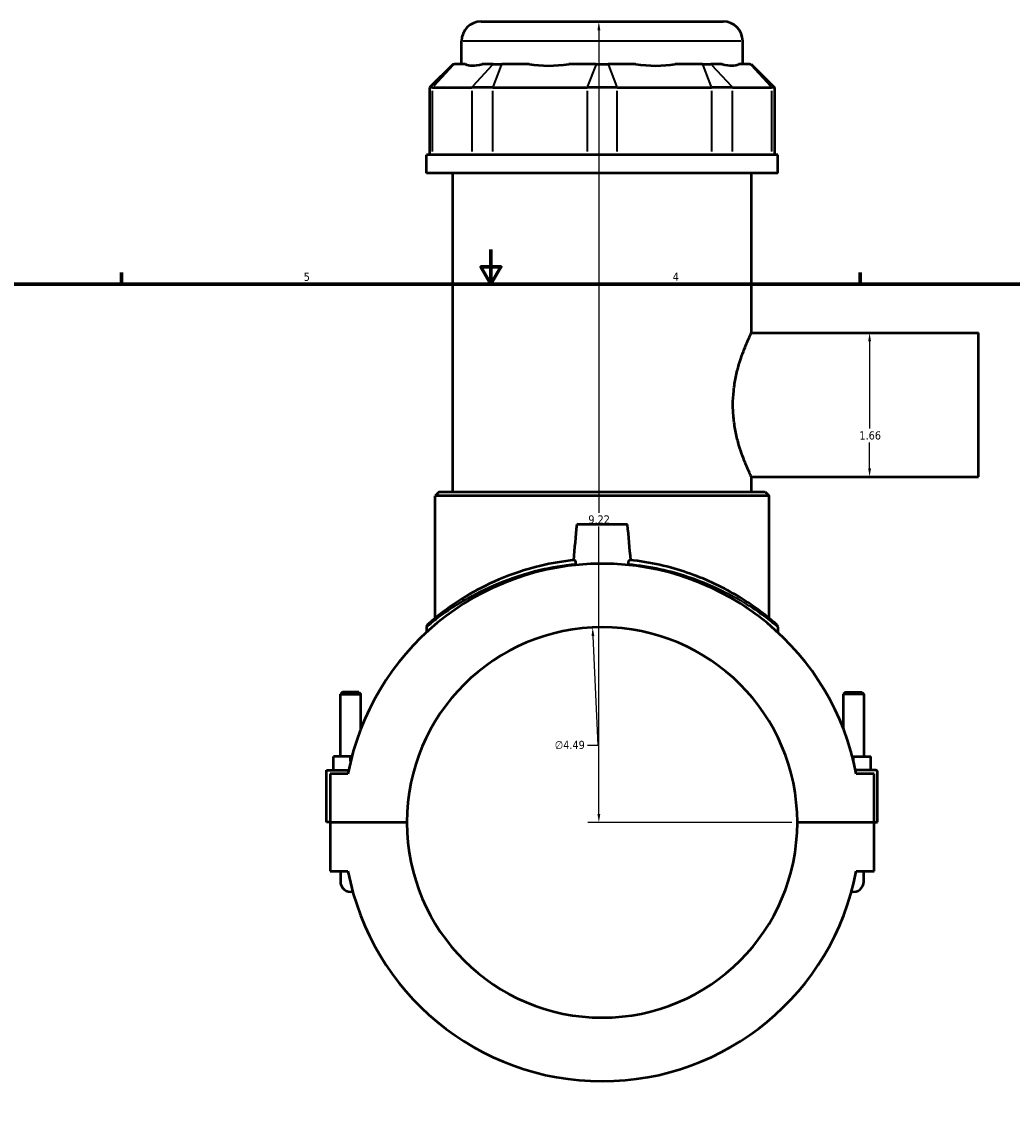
# Model space of a CAD drawing. Header units: inches. Extents: x 0.1 to 46.6, y -0.2 to 47.2.
# Tile 4 of 8: x 11.6 to 23, y 11.6 to 24. Entities that reach past the tile are written whole.
import ezdxf

# ---------------------------------------------------------------- set-up
doc = ezdxf.new("R2010")
doc.units = ezdxf.units.IN
doc.header["$MEASUREMENT"] = 0
for name, color, linetype, lineweight in [('Border (ANSI)', 7, 'Continuous', 70), ('Dimension (ANSI)', 7, 'Continuous', 25), ('Visible (ANSI)', 7, 'Continuous', 50), ('Visible Narrow (ANSI)', 7, 'Continuous', 35)]:
    doc.layers.add(name, color=color, linetype=linetype, lineweight=lineweight)
doc.styles.add('Note Text (ANSI)', font='tahoma.ttf')
doc.dimstyles.new('Default (ANSI)', dxfattribs={"dimtxt": 0.094488, "dimasz": 0.098425, "dimexe": 0.125, "dimexo": 0.0625, "dimgap": 0.031496, "dimtad": 0, "dimtih": 1, "dimtoh": 1, "dimrnd": 1e-08, "dimzin": 4, "dimdsep": 46, "dimtxsty": 'Note Text (ANSI)', "dimcen": 0.09, "dimdle": 0.393701, "dimclrd": 256, "dimclre": 256, "dimclrt": 5, "dimadec": 0, "dimazin": 1, "dimtfac": 1, "dimtofl": 0, "dimtmove": 0, "dimatfit": 3, "dimfxl": 1, "dimtolj": 1, "dimtzin": 4, "dimlwd": -1, "dimlwe": -1, "dimarcsym": 0})

# ---------------------------------------------------------------- blocks, each defined once
blk = doc.blocks.new('Borders Default Border')
at = {"layer": 'Border (ANSI)'}
for p, q in [((12.75, 21), (12.75, 21.134)), ((21.25, 21), (21.25, 21.134))]:
    blk.add_line(p, q, dxfattribs=at)
at = {"layer": 'Border (ANSI)', "flags": 128}
for points in [[(17, 21.4), (17, 21), (16.885, 21.2), (17.115, 21.2), (17, 21)], [(0.5, 1), (0.5, 21), (33.5, 21), (33.5, 1), (0.5, 1)]]:
    blk.add_lwpolyline(points, dxfattribs=at)
at = {"layer": 'Border (ANSI)', "color": 5, "true_color": 0x0000ff, "char_height": 0.0945, "attachment_point": 7, "style": 'Note Text (ANSI)'}
for s, insert in [('5', (14.847, 21.038)), ('4', (19.092, 21.04))]:
    blk.add_mtext(s, dxfattribs=dict(at, insert=insert))
blk = doc.blocks.new('*D6')
at = {"layer": 'Defpoints', "color": 0, "transparency": 16777216}
for p in [(18.17, 17.05), (18.389, 12.563)]:
    blk.add_point(p, dxfattribs=at)
at = {"layer": 'Dimension (ANSI)', "transparency": 16777216}
for p, q in [((18.236, 15.697), (18.175, 16.952)), ((18.111, 15.697), (18.236, 15.697))]:
    blk.add_line(p, q, dxfattribs=at)
blk.add_solid([(18.191, 16.953), (18.158, 16.951), (18.17, 17.05)], dxfattribs=at)
at = {"layer": 'Dimension (ANSI)', "color": 5, "transparency": 16777216, "insert": (17.735, 15.747), "char_height": 0.0945, "attachment_point": 1, "style": 'Note Text (ANSI)'}
blk.add_mtext('\\A1;∅4.49', dxfattribs=at)
blk = doc.blocks.new('*D7')
at = {"layer": 'Defpoints', "color": 0, "transparency": 16777216}
for p in [(21.357, 20.442), (21.357, 18.784), (21.357, 18.784)]:
    blk.add_point(p, dxfattribs=at)
at = {"layer": 'Dimension (ANSI)', "transparency": 16777216}
for p, q in [((21.357, 20.343), (21.357, 19.339)), ((21.357, 18.883), (21.357, 19.178))]:
    blk.add_line(p, q, dxfattribs=at)
for points in [[(21.341, 20.343), (21.374, 20.343), (21.357, 20.442)], [(21.341, 18.883), (21.374, 18.883), (21.357, 18.784)]]:
    blk.add_solid(points, dxfattribs=at)
at = {"layer": 'Dimension (ANSI)', "color": 5, "transparency": 16777216, "insert": (21.24, 19.308), "char_height": 0.0945, "attachment_point": 1, "style": 'Note Text (ANSI)'}
blk.add_mtext('\\A1;1.66', dxfattribs=at)
blk = doc.blocks.new('*D8')
at = {"layer": 'Defpoints', "color": 0, "transparency": 16777216}
for p in [(18.242, 24.023), (18.28, 24.023), (20.526, 14.807)]:
    blk.add_point(p, dxfattribs=at)
at = {"layer": 'Dimension (ANSI)', "transparency": 16777216}
for p, q in [((18.242, 23.924), (18.242, 18.372)), ((18.242, 14.905), (18.242, 18.211)), ((20.463, 14.807), (18.117, 14.807))]:
    blk.add_line(p, q, dxfattribs=at)
for points in [[(18.226, 23.924), (18.259, 23.924), (18.242, 24.023)], [(18.226, 14.905), (18.259, 14.905), (18.242, 14.807)]]:
    blk.add_solid(points, dxfattribs=at)
at = {"layer": 'Dimension (ANSI)', "color": 5, "transparency": 16777216, "insert": (18.121, 18.341), "char_height": 0.0945, "attachment_point": 1, "style": 'Note Text (ANSI)'}
blk.add_mtext('\\A1;9.22', dxfattribs=at)

msp = doc.modelspace()

# ---------------------------------------------------------------- linework, layer by layer
at = {"layer": 'Visible (ANSI)'}
for p, q in [((16.887, 24.023), (19.672, 24.023)), ((16.662, 23.535), (16.662, 23.798)), ((19.897, 23.535), (19.897, 23.798)), ((16.565, 23.535), (16.295, 23.265)), ((16.565, 23.535), (16.578, 23.535)), ((16.708, 23.535), (16.578, 23.535)), ((17.028, 23.535), (16.898, 23.535)), ((17.028, 23.535), (17.125, 23.535)), ((17.439, 23.535), (17.125, 23.535)), ((18.211, 23.535), (17.897, 23.535)), ((18.211, 23.535), (18.348, 23.535)), ((18.662, 23.535), (18.348, 23.535)), ((19.434, 23.535), (19.12, 23.535)), ((19.434, 23.535), (19.531, 23.535)), ((19.661, 23.535), (19.531, 23.535)), ((19.981, 23.535), (19.851, 23.535)), ((19.981, 23.535), (19.994, 23.535)), ((19.994, 23.535), (20.264, 23.265)), ((16.329, 23.265), (16.295, 23.265)), ((16.295, 23.265), (16.295, 22.489)), ((16.329, 23.265), (16.779, 23.265)), ((17.022, 23.265), (16.779, 23.265)), ((17.022, 23.265), (18.108, 23.265)), ((18.451, 23.265), (18.108, 23.265)), ((18.451, 23.265), (19.537, 23.265)), ((19.78, 23.265), (19.537, 23.265)), ((19.78, 23.265), (20.23, 23.265)), ((20.264, 23.265), (20.23, 23.265)), ((20.264, 23.265), (20.264, 22.489)), ((20.301, 22.489), (16.258, 22.489)), ((16.258, 22.28), (16.258, 22.489)), ((20.301, 22.28), (20.301, 22.489)), ((20.301, 22.28), (16.258, 22.28)), ((16.561, 18.611), (16.561, 22.28)), ((19.998, 20.442), (19.998, 22.28)), ((19.998, 20.442), (22.61, 20.442)), ((22.61, 18.784), (22.61, 20.442)), ((19.998, 18.611), (19.998, 18.784)), ((19.998, 18.784), (22.61, 18.784)), ((16.404, 18.611), (16.359, 18.566)), ((20.2, 18.566), (16.359, 18.566)), ((16.359, 17.159), (16.359, 18.566)), ((16.404, 18.611), (20.155, 18.611)), ((20.155, 18.611), (20.2, 18.566)), ((20.2, 17.159), (20.2, 18.566)), ((18.572, 18.234), (17.987, 18.234)), ((16.258, 17.053), (16.258, 16.994)), ((20.301, 17.053), (20.301, 16.994)), ((15.291, 16.306), (15.268, 16.282)), ((15.48, 16.306), (15.291, 16.306)), ((15.48, 16.306), (15.504, 16.282)), ((21.079, 16.306), (21.055, 16.282)), ((21.079, 16.306), (21.268, 16.306)), ((21.268, 16.306), (21.291, 16.282)), ((15.268, 16.282), (15.504, 16.282)), ((15.268, 15.565), (15.268, 16.282)), ((15.504, 15.887), (15.504, 16.282)), ((21.291, 16.282), (21.055, 16.282)), ((21.055, 16.282), (21.055, 15.887)), ((21.291, 16.282), (21.291, 15.565)), ((15.386, 15.565), (15.189, 15.565)), ((15.189, 15.408), (15.189, 15.565)), ((15.399, 15.565), (15.386, 15.565)), ((15.386, 15.511), (15.386, 15.565)), ((21.16, 15.565), (21.173, 15.565)), ((21.173, 15.511), (21.173, 15.565)), ((21.173, 15.565), (21.37, 15.565)), ((21.37, 15.408), (21.37, 15.565)), ((15.11, 15.408), (15.363, 15.408)), ((15.11, 14.809), (15.11, 15.408)), ((15.355, 15.368), (15.15, 15.368)), ((15.15, 15.368), (15.15, 14.809)), ((21.429, 15.408), (21.197, 15.408)), ((21.41, 15.368), (21.204, 15.368)), ((21.41, 14.809), (21.41, 15.368)), ((21.449, 14.809), (21.449, 15.388)), ((15.15, 14.809), (15.11, 14.809)), ((15.15, 14.809), (16.033, 14.809)), ((15.15, 14.805), (15.15, 14.245)), ((16.033, 14.805), (15.15, 14.805)), ((15.268, 14.805), (15.268, 14.809)), ((15.504, 14.805), (15.504, 14.809)), ((20.526, 14.809), (21.41, 14.809)), ((21.41, 14.805), (20.526, 14.805)), ((21.055, 14.809), (21.055, 14.805)), ((21.291, 14.809), (21.291, 14.805)), ((21.41, 14.809), (21.449, 14.809)), ((21.41, 14.245), (21.41, 14.805)), ((15.15, 14.245), (15.355, 14.245)), ((15.268, 14.245), (15.268, 14.127)), ((21.204, 14.245), (21.41, 14.245)), ((21.291, 14.127), (21.291, 14.245))]:
    msp.add_line(p, q, dxfattribs=at)
for centre, radius, start, end in [((16.887, 23.798), 0.225, 90, 180), ((19.672, 23.798), 0.225, 0, 90), ((18.28, 14.807), 2.978, 10.8674, 169.1326), ((18.28, 14.807), 2.246, 0.0502, 179.9498), ((16.303, 17.053), 0.0449, 131.3503, 180), ((20.256, 17.053), 0.0449, 0, 48.6497), ((21.429, 15.388), 0.0197, 0, 90), ((18.28, 14.807), 2.246, 180.0502, 359.9498), ((18.28, 14.807), 2.978, 190.8674, 349.1326), ((15.386, 14.127), 0.118, 180, 281.5563), ((21.173, 14.127), 0.118, 258.4437, 0)]:
    msp.add_arc(centre, radius, start, end, dxfattribs=at)
for major_axis, ratio, start_param, end_param in [((-1.586, -1.586), 0.198912, 0.042463, 0.350237), ((1.345, 1.345), 0.668179, 3.576754, 3.884528), ((1.345, -1.345), 0.668179, 5.54025, 5.848024), ((1.586, -1.586), 0.198912, 5.932949, 6.240723)]:
    msp.add_ellipse((18.28, 25.133), major_axis=major_axis, ratio=ratio, start_param=start_param, end_param=end_param, dxfattribs=at)
for points, knots in [([(19.998, 18.784), (19.998, 18.784), (19.995, 18.789), (19.985, 18.811), (19.977, 18.827), (19.958, 18.869), (19.947, 18.896), (19.921, 18.956), (19.908, 18.991), (19.882, 19.063), (19.868, 19.104), (19.841, 19.194), (19.829, 19.242), (19.808, 19.344), (19.799, 19.397), (19.788, 19.505), (19.785, 19.56), (19.785, 19.666), (19.788, 19.72), (19.799, 19.828), (19.808, 19.882), (19.829, 19.983), (19.841, 20.032), (19.868, 20.121), (19.882, 20.162), (19.908, 20.235), (19.921, 20.269), (19.947, 20.33), (19.958, 20.356), (19.977, 20.399), (19.985, 20.415), (19.995, 20.436), (19.998, 20.442), (19.998, 20.442)], [3.231429, 3.231429, 3.231429, 3.231429, 3.63489, 3.63489, 4.03835, 4.03835, 4.441811, 4.441811, 4.845271, 4.845271, 5.249668, 5.249668, 5.654065, 5.654065, 6.058461, 6.058461, 6.462858, 6.462858, 6.867255, 6.867255, 7.271651, 7.271651, 7.676048, 7.676048, 8.080444, 8.080444, 8.483905, 8.483905, 8.887366, 8.887366, 9.290826, 9.290826, 9.694287, 9.694287, 9.694287, 9.694287]), ([(17.962, 17.827), (17.828, 17.813), (17.698, 17.79), (17.4, 17.719), (17.238, 17.664), (16.95, 17.541), (16.822, 17.474), (16.575, 17.325), (16.465, 17.244), (16.34, 17.144), (16.305, 17.114), (16.278, 17.09), (16.273, 17.086), (16.273, 17.086)], [25.279711, 25.279711, 25.279711, 25.279711, 26.299504, 26.299504, 27.728899, 27.728899, 29.138792, 29.138792, 30.902973, 30.902973, 32.052261, 32.052261, 32.638899, 32.638899, 32.638899, 32.638899]), ([(17.962, 17.827), (17.962, 17.827), (17.962, 17.827), (17.965, 17.826), (17.967, 17.825), (17.97, 17.819), (17.972, 17.816), (17.974, 17.808), (17.975, 17.803), (17.975, 17.795), (17.975, 17.791), (17.975, 17.787), (17.975, 17.786), (17.975, 17.785), (17.975, 17.784), (17.975, 17.784)], [0, 0, 0, 0, 0.0096111, 0.0096111, 0.0625678, 0.0625678, 0.1086264, 0.1086264, 0.1483917, 0.1483917, 0.1766396, 0.1766396, 0.1808416, 0.1808416, 0.1866916, 0.1866916, 0.1866916, 0.1866916]), ([(18.584, 17.784), (18.584, 17.785), (18.584, 17.786), (18.584, 17.788), (18.584, 17.789), (18.584, 17.79), (18.584, 17.79), (18.584, 17.792), (18.584, 17.793), (18.584, 17.796), (18.584, 17.798), (18.585, 17.805), (18.585, 17.808), (18.587, 17.816), (18.589, 17.819), (18.591, 17.823), (18.593, 17.825), (18.595, 17.827), (18.596, 17.827), (18.598, 17.827)], [0, 0, 0, 0, 0.0100511, 0.0100511, 0.0142177, 0.0142177, 0.0184846, 0.0184846, 0.0269536, 0.0269536, 0.043853, 0.043853, 0.0780991, 0.0780991, 0.120481, 0.120481, 0.1528008, 0.1528008, 0.1856197, 0.1856197, 0.1856197, 0.1856197]), ([(20.286, 17.086), (20.286, 17.086), (20.269, 17.101), (20.202, 17.158), (20.148, 17.202), (20.007, 17.306), (19.919, 17.365), (19.735, 17.474), (19.643, 17.522), (19.367, 17.649), (19.164, 17.721), (18.831, 17.795), (18.716, 17.814), (18.598, 17.827)], [32.638899, 32.638899, 32.638899, 32.638899, 33.752795, 33.752795, 34.989826, 34.989826, 36.262932, 36.262932, 37.292771, 37.292771, 39.09607, 39.09607, 39.998029, 39.998029, 39.998029, 39.998029])]:
    msp.add_open_spline(points, degree=3, knots=knots, dxfattribs=at)
for points in [[(17.987, 18.234), (17.975, 18.099), (17.962, 17.962), (17.95, 17.826)], [(18.609, 17.826), (18.597, 17.962), (18.585, 18.099), (18.572, 18.234)], [(17.973, 17.769), (17.974, 17.774), (17.974, 17.779), (17.975, 17.784)], [(18.584, 17.784), (18.585, 17.779), (18.585, 17.774), (18.586, 17.769)]]:
    msp.add_open_spline(points, degree=3, dxfattribs=at)
at = {"layer": 'Visible Narrow (ANSI)'}
for p, q in [((19.877, 23.798), (16.682, 23.798)), ((16.566, 23.521), (16.342, 23.279)), ((17.016, 23.521), (16.791, 23.279)), ((17.12, 23.521), (17.027, 23.279)), ((18.206, 23.521), (18.113, 23.279)), ((18.353, 23.521), (18.446, 23.279)), ((19.439, 23.521), (19.532, 23.279)), ((19.544, 23.521), (19.768, 23.279)), ((19.993, 23.521), (20.217, 23.279)), ((16.329, 22.528), (16.329, 23.227)), ((16.779, 23.227), (16.779, 22.528)), ((17.022, 22.528), (17.022, 23.227)), ((18.108, 23.227), (18.108, 22.528)), ((18.451, 22.528), (18.451, 23.227)), ((19.537, 23.227), (19.537, 22.528)), ((19.78, 22.528), (19.78, 23.227)), ((20.23, 23.227), (20.23, 22.528))]:
    msp.add_line(p, q, dxfattribs=at)
for points, knots in [([(16.258, 17.053), (16.258, 17.053), (16.263, 17.057), (16.29, 17.08), (16.325, 17.109), (16.451, 17.208), (16.562, 17.288), (16.811, 17.434), (16.94, 17.501), (17.23, 17.621), (17.393, 17.676), (17.698, 17.747), (17.835, 17.77), (17.975, 17.784)], [-32.638899, -32.638899, -32.638899, -32.638899, -32.052261, -32.052261, -30.902973, -30.902973, -29.138792, -29.138792, -27.728899, -27.728899, -26.299504, -26.299504, -25.240127, -25.240127, -25.240127, -25.240127]), ([(18.584, 17.784), (18.709, 17.771), (18.83, 17.752), (19.171, 17.678), (19.375, 17.607), (19.653, 17.482), (19.746, 17.434), (19.932, 17.328), (20.02, 17.269), (20.162, 17.167), (20.216, 17.123), (20.284, 17.067), (20.301, 17.053), (20.301, 17.053)], [-40.037613, -40.037613, -40.037613, -40.037613, -39.09607, -39.09607, -37.292771, -37.292771, -36.262932, -36.262932, -34.989826, -34.989826, -33.752795, -33.752795, -32.638899, -32.638899, -32.638899, -32.638899])]:
    msp.add_open_spline(points, degree=3, knots=knots, dxfattribs=at)

# ---------------------------------------------------------------- block references
msp.add_blockref('Borders Default Border', (0, 0))

# ---------------------------------------------------------------- dimensions: what is measured, and where the dimension line sits
at = {"layer": 'Dimension (ANSI)'}
for base, p1, p2, angle, override, picture, middle in [((18.242, 24.023), (20.526, 14.807), (18.28, 24.023), 90, {"dimgap": 0.031496, "dimdec": 2, "dimse2": 1, "dimtol": 0, "dimlim": 0, "dimtp": 0, "dimtm": 0, "dimtdec": 2, "dimatfit": 1}, '*D8', (18.242, 18.292)), ((21.357, 18.784), (21.357, 20.442), (21.357, 18.784), 270, {"dimgap": 0.031496, "dimdec": 2, "dimse1": 1, "dimse2": 1, "dimtol": 0, "dimlim": 0, "dimtp": 0, "dimtm": 0, "dimtdec": 2, "dimatfit": 1}, '*D7', (21.357, 19.259))]:
    dim = msp.add_linear_dim(base=base, p1=p1, p2=p2, angle=angle, dimstyle='Default (ANSI)', override=override, dxfattribs=at)
    dim.commit()
    dim.dimension.update_dxf_attribs({"geometry": picture, "text_midpoint": middle, "dimtype": 160})
dim = msp.add_diameter_dim_2p(p1=(18.389, 12.563), p2=(18.17, 17.05), dimstyle='Default (ANSI)', override={"dimgap": 0.031496, "dimdec": 2, "dimlfac": 1, "dimtol": 0, "dimlim": 0, "dimtp": 0, "dimtm": 0, "dimtdec": 2}, dxfattribs=at)
dim.commit()
dim.dimension.update_dxf_attribs({"geometry": '*D6', "text_midpoint": (17.908, 15.697), "dimtype": 163})

doc.saveas('drawing.dxf')
